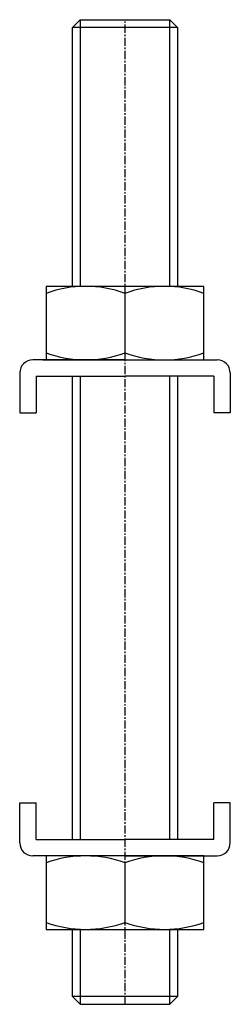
# Model space of a CAD drawing. Extents: x 84 to 116, y 14 to 164.
import ezdxf

# ---------------------------------------------------------------- set-up
doc = ezdxf.new("R2010")
doc.units = 0
doc.linetypes.add('CENTER', pattern=[2, 1.25, -0.25, 0.25, -0.25])
doc.layers.get('0').update_dxf_attribs({"linetype": 'CONTINUOUS'})
doc.layers.add('BRAUER-1', color=1, linetype='CENTER')

msp = doc.modelspace()

# ---------------------------------------------------------------- linework, layer by layer
for p, q in [((92, 163.122187), (93.2, 164.322187)), ((93.2, 164.322187), (106.8, 164.322187)), ((93.2, 164.322187), (93.2, 123.7)), ((106.8, 164.322187), (108, 163.122187)), ((106.8, 123.7), (106.8, 164.322187)), ((108, 163.122187), (92, 163.122187)), ((92, 123.7), (92, 163.122187)), ((108, 163.122187), (108, 123.7)), ((88, 123.7), (88, 112.5)), ((112, 123.7), (88, 123.7)), ((112, 112.5), (112, 123.7)), ((100, 113.571793), (100, 122.628207)), ((100, 112.5), (86, 112.5)), ((87.5, 112.5), (112, 112.5)), ((100, 112.5), (114, 112.5)), ((84, 110.5), (84, 104.441406)), ((86.5, 110), (100, 110)), ((86.5, 110), (86.5, 104.441406)), ((92, 39.432437), (92, 110)), ((93.2, 110), (93.2, 39.432437)), ((113.5, 110), (100, 110)), ((106.8, 39.432437), (106.8, 110)), ((108, 110), (108, 39.432437)), ((113.5, 110), (113.5, 104.441406)), ((116, 110.5), (116, 104.441406)), ((84, 104.441406), (86.5, 104.441406)), ((116, 104.441406), (113.5, 104.441406)), ((84, 38.932437), (84, 44.991031)), ((84, 44.991031), (86.5, 44.991031)), ((86.5, 39.432437), (86.5, 44.991031)), ((116, 44.991031), (113.5, 44.991031)), ((113.5, 39.432437), (113.5, 44.991031)), ((116, 38.932437), (116, 44.991031)), ((86.5, 39.432437), (100, 39.432437)), ((113.5, 39.432437), (100, 39.432437)), ((100, 36.932437), (86, 36.932437)), ((112, 36.932437), (87.5, 36.932437)), ((88, 36.932437), (88, 25.732437)), ((100, 36.932437), (114, 36.932437)), ((112, 25.732437), (112, 36.932437)), ((100, 26.80423), (100, 35.860643)), ((88, 25.732437), (112, 25.732437)), ((92, 15.522187), (92, 25.732437)), ((93.2, 25.732437), (93.2, 14.322187)), ((106.8, 14.322187), (106.8, 25.732437)), ((108, 25.732437), (108, 15.522187)), ((108, 15.522187), (92, 15.522187)), ((92, 15.522187), (93.2, 14.322187)), ((106.8, 14.322187), (108, 15.522187)), ((93.2, 14.322187), (106.8, 14.322187))]:
    msp.add_line(p, q)
for centre, radius, start, end in [((94, 106.369816), 17.330184, 69.743911, 110.256089), ((106, 106.369816), 17.330184, 69.743911, 110.256089), ((86, 110.5), 2, 90, 180), ((94, 129.830184), 17.330184, 249.743911, 290.256089), ((106, 129.830184), 17.330184, 249.743911, 290.256089), ((114, 110.5), 2, 0, 90), ((86, 38.932437), 2, 180, 270), ((114, 38.932437), 2, 270, 0), ((94, 19.602253), 17.330184, 69.743911, 110.256089), ((106, 19.602253), 17.330184, 69.743911, 110.256089), ((94, 43.062621), 17.330184, 249.743911, 290.256089), ((106, 43.062621), 17.330184, 249.743911, 290.256089)]:
    msp.add_arc(centre, radius, start, end)
at = {"layer": 'BRAUER-1'}
msp.add_line((100, 14.322187), (100, 164.322187), dxfattribs=at)

doc.saveas('drawing.dxf')
